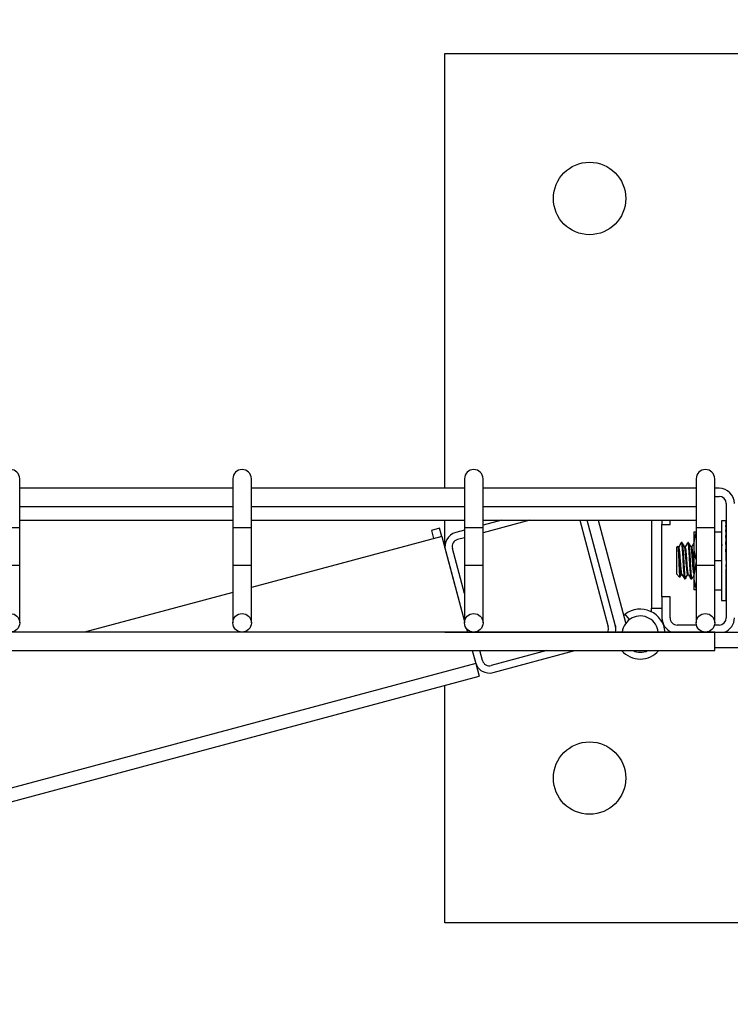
# Model space of a CAD drawing. Header units: inches. Extents: x 0.2 to 10.8, y 0.2 to 8.2.
# Tile 29 of 57: x 4.876 to 5.132, y 6.725 to 7.079. Entities that reach past the tile are written whole.
import ezdxf

# ---------------------------------------------------------------- set-up
doc = ezdxf.new("R2010")
doc.units = ezdxf.units.IN
doc.header["$MEASUREMENT"] = 0
doc.layers.add('DIMENSIONS', color=140, linetype='Continuous', lineweight=25)
doc.styles.add('SLDTEXTSTYLE0', font='TXT', dxfattribs={"width": 0.7})
doc.dimstyles.new('SLDDIMSTYLE0', dxfattribs={"dimtxt": 0.0849609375, "dimasz": 0.13, "dimexe": 0, "dimexo": 0.0625, "dimgap": 0.021240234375, "dimtad": 0, "dimtih": 1, "dimtoh": 1, "dimlfac": 24, "dimrnd": 1e-09, "dimzin": 12, "dimdsep": 46, "dimtxsty": 'SLDTEXTSTYLE0', "dimsah": 1, "dimcen": 0.09, "dimadec": 0, "dimazin": 3, "dimtfac": 1, "dimtofl": 0, "dimtmove": 0, "dimatfit": 3, "dimfxl": 0, "dimfrac": 2, "dimtolj": 1, "dimtzin": 12, "dimarcsym": 0})

# ---------------------------------------------------------------- blocks, each defined once
blk = doc.blocks.new('_D_7')
at = {"layer": 'DIMENSIONS'}
for p, q in [((3.102157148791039, 7.007391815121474), (3.102157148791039, 7.58525926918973)), ((5.237573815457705, 7.007391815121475), (5.237573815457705, 7.58525926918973)), ((3.102157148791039, 7.460259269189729), (3.843205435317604, 7.460259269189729)), ((3.958330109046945, 7.460259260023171), (3.929800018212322, 7.460259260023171)), ((3.929800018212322, 7.460259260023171), (3.929800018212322, 7.325228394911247)), ((4.35215727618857, 7.460259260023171), (4.380687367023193, 7.460259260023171)), ((4.380687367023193, 7.460259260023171), (4.380687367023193, 7.325228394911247)), ((5.237573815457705, 7.460259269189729), (4.467281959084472, 7.460259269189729)), ((3.929800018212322, 7.325228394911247), (3.958330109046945, 7.325228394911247)), ((4.380687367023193, 7.325228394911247), (4.35215727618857, 7.325228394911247))]:
    blk.add_line(p, q, dxfattribs=at)
for points in [[(3.102157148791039, 7.460259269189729), (3.232157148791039, 7.440259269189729), (3.232157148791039, 7.480259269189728)], [(5.237573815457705, 7.460259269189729), (5.107573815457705, 7.480259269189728), (5.107573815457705, 7.440259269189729)]]:
    blk.add_solid(points, dxfattribs=at)
at = {"layer": 'DIMENSIONS', "char_height": 0.08333333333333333, "attachment_point": 1, "style": 'SLDTEXTSTYLE0'}
for s, insert in [('51.25', (3.993669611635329, 7.58670163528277)), ('1301.8', (3.958330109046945, 7.432650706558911))]:
    blk.add_mtext(s, dxfattribs=dict(at, insert=insert))

msp = doc.modelspace()

# ---------------------------------------------------------------- linework, layer by layer
for p, q in [((5.02924048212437, 6.910391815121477), (5.02924048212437, 7.066558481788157)), ((5.02924048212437, 7.066558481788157), (5.341740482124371, 7.066558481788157)), ((4.876323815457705, 6.896225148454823), (4.876323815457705, 6.913725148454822)), ((4.952990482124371, 6.913725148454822), (4.952990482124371, 6.896225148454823)), ((4.959657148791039, 6.896225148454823), (4.959657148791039, 6.913725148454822)), ((5.036323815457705, 6.913725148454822), (5.036323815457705, 6.896225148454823)), ((5.042990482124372, 6.896225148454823), (5.042990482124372, 6.913725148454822)), ((5.119657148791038, 6.913725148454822), (5.119657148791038, 6.896225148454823)), ((5.126323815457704, 6.896225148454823), (5.126323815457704, 6.913725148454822)), ((4.952990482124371, 6.91039181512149), (4.876323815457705, 6.91039181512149)), ((5.036323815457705, 6.91039181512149), (4.959657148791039, 6.91039181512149)), ((5.119657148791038, 6.91039181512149), (5.042990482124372, 6.91039181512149)), ((5.127886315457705, 6.910308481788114), (5.126323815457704, 6.910308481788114)), ((5.126323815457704, 6.907391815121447), (5.127886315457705, 6.907391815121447)), ((4.876323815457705, 6.903725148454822), (4.952990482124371, 6.903725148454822)), ((4.959657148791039, 6.903725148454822), (5.036323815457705, 6.903725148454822)), ((5.042990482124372, 6.903725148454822), (5.119657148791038, 6.903725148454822)), ((5.130490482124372, 6.90478764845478), (5.130490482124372, 6.863745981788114)), ((4.876323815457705, 6.898808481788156), (4.952990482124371, 6.898808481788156)), ((4.959657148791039, 6.898808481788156), (5.036323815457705, 6.898808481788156)), ((5.02924048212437, 6.888881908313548), (5.02924048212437, 6.898808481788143)), ((5.042990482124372, 6.898808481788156), (5.119657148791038, 6.898808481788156)), ((5.049733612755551, 6.898808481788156), (5.042990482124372, 6.897001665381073)), ((5.059795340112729, 6.898808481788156), (5.042990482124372, 6.894305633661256)), ((5.077805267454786, 6.898808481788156), (5.088056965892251, 6.860548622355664)), ((5.090572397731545, 6.861222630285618), (5.080501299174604, 6.898808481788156)), ((5.084448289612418, 6.898808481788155), (5.094285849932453, 6.862094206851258)), ((5.103552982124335, 6.898808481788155), (5.103552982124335, 6.867183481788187)), ((5.107365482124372, 6.898808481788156), (5.107365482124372, 6.897287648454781)), ((5.110282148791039, 6.897287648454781), (5.110282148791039, 6.898808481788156)), ((5.130407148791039, 6.898589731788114), (5.128823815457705, 6.898589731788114)), ((5.128823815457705, 6.898589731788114), (5.128823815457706, 6.869943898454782)), ((5.130323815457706, 6.898520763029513), (5.130490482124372, 6.898520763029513)), ((5.130323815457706, 6.897972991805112), (5.130490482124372, 6.897972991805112)), ((5.130490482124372, 6.897972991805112), (5.130484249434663, 6.896947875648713)), ((5.130490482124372, 6.898520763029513), (5.130487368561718, 6.897988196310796)), ((4.872990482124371, 6.896225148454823), (4.876323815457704, 6.896225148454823)), ((4.876323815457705, 6.882683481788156), (4.876323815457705, 6.896225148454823)), ((4.952990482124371, 6.896225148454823), (4.952990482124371, 6.882683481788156)), ((4.952990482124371, 6.896225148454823), (4.956323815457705, 6.896225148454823)), ((4.956323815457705, 6.896225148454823), (4.959657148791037, 6.896225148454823)), ((4.959657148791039, 6.882683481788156), (4.959657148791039, 6.896225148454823)), ((5.027355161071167, 6.895918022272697), (5.024457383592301, 6.895141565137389)), ((5.024457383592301, 6.895141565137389), (5.025233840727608, 6.892243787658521)), ((5.028131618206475, 6.893020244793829), (5.027355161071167, 6.895918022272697)), ((5.036323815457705, 6.895215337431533), (5.033162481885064, 6.894368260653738)), ((5.036323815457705, 6.896225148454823), (5.036323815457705, 6.882683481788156)), ((5.036323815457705, 6.896225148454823), (5.039657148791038, 6.896225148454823)), ((5.039657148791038, 6.896225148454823), (5.042990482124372, 6.896225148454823)), ((5.042990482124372, 6.882683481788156), (5.042990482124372, 6.896225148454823)), ((5.107365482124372, 6.897287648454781), (5.110282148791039, 6.897287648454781)), ((5.107365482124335, 6.871245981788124), (5.107365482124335, 6.89728764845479)), ((5.118771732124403, 6.894683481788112), (5.118771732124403, 6.88947514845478)), ((5.119657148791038, 6.896225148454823), (5.119657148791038, 6.882683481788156)), ((5.119657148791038, 6.896225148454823), (5.122990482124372, 6.896225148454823)), ((5.122990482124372, 6.896225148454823), (5.126323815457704, 6.896225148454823)), ((5.126323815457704, 6.882683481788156), (5.126323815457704, 6.896225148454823)), ((5.126323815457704, 6.894683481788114), (5.128823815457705, 6.894683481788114)), ((5.130323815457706, 6.89689849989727), (5.130490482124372, 6.89689849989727)), ((5.130323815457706, 6.895338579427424), (5.130490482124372, 6.895338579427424)), ((5.130490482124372, 6.895338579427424), (5.130476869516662, 6.893529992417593)), ((5.130490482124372, 6.89689849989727), (5.130480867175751, 6.89544106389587)), ((5.130490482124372, 6.894527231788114), (5.13048437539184, 6.894527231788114)), ((5.028131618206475, 6.893020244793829), (4.959657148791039, 6.874672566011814)), ((5.028131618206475, 6.893020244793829), (5.036323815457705, 6.862446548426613)), ((5.036323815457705, 6.892519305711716), (5.033836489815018, 6.891852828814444)), ((5.114206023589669, 6.890579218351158), (5.114309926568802, 6.890777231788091)), ((5.11459906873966, 6.890777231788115), (5.114309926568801, 6.890777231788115)), ((5.11691438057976, 6.890777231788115), (5.116625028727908, 6.890777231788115)), ((5.130323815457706, 6.893353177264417), (5.130490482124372, 6.893353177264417)), ((5.130323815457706, 6.891018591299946), (5.130490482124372, 6.891018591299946)), ((5.130490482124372, 6.891018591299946), (5.130466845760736, 6.889103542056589)), ((5.130490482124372, 6.893353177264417), (5.130471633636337, 6.891298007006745)), ((5.029479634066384, 6.887989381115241), (5.036323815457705, 6.862446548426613)), ((5.036323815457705, 6.872508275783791), (5.031995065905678, 6.888663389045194)), ((5.113007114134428, 6.889474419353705), (5.112573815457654, 6.889041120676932)), ((5.112573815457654, 6.889041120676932), (5.112573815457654, 6.879492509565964)), ((5.113441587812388, 6.889273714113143), (5.113152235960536, 6.889273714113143)), ((5.115756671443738, 6.88927371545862), (5.115492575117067, 6.88927371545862)), ((5.118071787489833, 6.889273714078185), (5.117807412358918, 6.889273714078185)), ((5.118771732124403, 6.88947514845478), (5.118771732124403, 6.879058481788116)), ((5.130323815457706, 6.888424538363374), (5.130490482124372, 6.888424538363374)), ((5.130466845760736, 6.887245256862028), (5.130395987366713, 6.887245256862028)), ((5.130466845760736, 6.889103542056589), (5.130448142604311, 6.889103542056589)), ((5.130490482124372, 6.888424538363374), (5.130466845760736, 6.887245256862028)), ((5.119657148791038, 6.88401511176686), (5.118771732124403, 6.879058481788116)), ((5.128823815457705, 6.884266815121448), (5.126323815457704, 6.884266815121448)), ((5.130323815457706, 6.885670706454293), (5.130490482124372, 6.885670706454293)), ((5.130323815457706, 6.885670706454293), (5.130490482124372, 6.882862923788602)), ((5.130466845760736, 6.885272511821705), (5.130347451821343, 6.885272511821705)), ((5.130490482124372, 6.885670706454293), (5.130466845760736, 6.885272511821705)), ((4.869657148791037, 6.882683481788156), (4.876323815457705, 6.882683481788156)), ((4.876323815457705, 6.861933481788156), (4.876323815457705, 6.882683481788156)), ((4.952990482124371, 6.882683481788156), (4.952990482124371, 6.861933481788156)), ((4.952990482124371, 6.882683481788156), (4.959657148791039, 6.882683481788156)), ((4.959657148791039, 6.861933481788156), (4.959657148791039, 6.882683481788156)), ((5.036323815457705, 6.882683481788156), (5.036323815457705, 6.861933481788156)), ((5.036323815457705, 6.882683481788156), (5.042990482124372, 6.882683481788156)), ((5.042990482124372, 6.861933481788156), (5.042990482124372, 6.882683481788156)), ((5.119657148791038, 6.882683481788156), (5.119657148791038, 6.861933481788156)), ((5.119657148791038, 6.882683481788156), (5.126323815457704, 6.882683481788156)), ((5.126323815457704, 6.861933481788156), (5.126323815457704, 6.882683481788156)), ((5.130323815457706, 6.882862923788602), (5.130490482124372, 6.882862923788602)), ((5.130323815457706, 6.880109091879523), (5.130490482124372, 6.880109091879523)), ((5.130490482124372, 6.880109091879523), (5.130466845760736, 6.881288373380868)), ((5.112573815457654, 6.879492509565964), (5.11372322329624, 6.878343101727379)), ((5.11430970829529, 6.879259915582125), (5.114573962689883, 6.879259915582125)), ((5.115467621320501, 6.877756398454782), (5.115756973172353, 6.877756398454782)), ((5.116624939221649, 6.879259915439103), (5.116888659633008, 6.879259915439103)), ((5.117782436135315, 6.877756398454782), (5.118071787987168, 6.877756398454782)), ((5.118771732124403, 6.879058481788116), (5.118771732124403, 6.873850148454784)), ((5.130323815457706, 6.877515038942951), (5.130490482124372, 6.877515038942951)), ((5.130490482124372, 6.877515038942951), (5.130466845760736, 6.879430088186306)), ((5.130490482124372, 6.875180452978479), (5.130469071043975, 6.877515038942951)), ((5.126323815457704, 6.873850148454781), (5.128823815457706, 6.873850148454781)), ((5.130323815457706, 6.875180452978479), (5.130490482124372, 6.875180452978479)), ((5.130323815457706, 6.873195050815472), (5.130490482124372, 6.873195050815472)), ((5.130490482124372, 6.873195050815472), (5.130475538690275, 6.875180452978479)), ((5.130490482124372, 6.871635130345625), (5.130480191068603, 6.873195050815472)), ((5.13048437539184, 6.874006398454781), (5.130490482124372, 6.874006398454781)), ((4.952990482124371, 6.872886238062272), (4.899674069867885, 6.858600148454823)), ((5.107365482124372, 6.871245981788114), (5.107365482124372, 6.863745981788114)), ((5.110282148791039, 6.871245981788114), (5.107365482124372, 6.871245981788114)), ((5.110282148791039, 6.863745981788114), (5.110282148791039, 6.871245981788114)), ((5.128823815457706, 6.869943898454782), (5.130407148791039, 6.869943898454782)), ((5.130323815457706, 6.871635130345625), (5.130490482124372, 6.871635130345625)), ((5.130323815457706, 6.870560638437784), (5.130490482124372, 6.870560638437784)), ((5.130323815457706, 6.870012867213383), (5.130490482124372, 6.870012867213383)), ((5.130490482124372, 6.870560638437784), (5.130483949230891, 6.871635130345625)), ((5.130490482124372, 6.870012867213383), (5.130487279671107, 6.870560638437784)), ((5.103552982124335, 6.867183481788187), (5.107365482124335, 6.867183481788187)), ((5.103552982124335, 6.865907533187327), (5.103552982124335, 6.867183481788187)), ((5.095639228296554, 6.863094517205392), (5.094167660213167, 6.865050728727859)), ((5.037000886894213, 6.859919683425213), (5.037354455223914, 6.858600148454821)), ((5.090622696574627, 6.85860014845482), (5.090643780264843, 6.858828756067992)), ((5.094285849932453, 6.862094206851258), (5.094355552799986, 6.861812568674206)), ((5.119752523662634, 6.861141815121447), (5.112886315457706, 6.861141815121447)), ((5.127886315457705, 6.861141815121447), (5.126228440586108, 6.861141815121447)), ((5.126323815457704, 6.858600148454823), (3.213407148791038, 6.858600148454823)), ((5.029198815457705, 6.858600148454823), (5.136507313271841, 6.858600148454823)), ((5.040050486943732, 6.858600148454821), (5.040044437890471, 6.85862272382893)), ((5.126323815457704, 6.851933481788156), (5.126323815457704, 6.858600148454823)), ((3.213407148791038, 6.851933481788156), (5.126323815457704, 6.851933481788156)), ((5.039140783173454, 6.851933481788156), (5.040369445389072, 6.847348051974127)), ((5.039140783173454, 6.851933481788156), (5.040263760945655, 6.847742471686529)), ((5.04277919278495, 6.848416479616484), (5.041836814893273, 6.851933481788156)), ((5.065966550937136, 6.851933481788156), (5.045968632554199, 6.846575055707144)), ((5.046642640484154, 6.844059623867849), (5.076028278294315, 6.851933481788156)), ((5.126323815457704, 6.85301681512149), (5.154198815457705, 6.85301681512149)), ((5.040369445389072, 6.847348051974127), (3.279567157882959, 6.375542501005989)), ((5.040369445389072, 6.847348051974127), (5.041611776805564, 6.84271160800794)), ((3.280809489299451, 6.3709060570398), (5.041611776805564, 6.84271160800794)), ((5.02924048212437, 6.754058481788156), (5.02924048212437, 6.839396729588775)), ((5.341740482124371, 6.754058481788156), (5.02924048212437, 6.754058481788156))]:
    msp.add_line(p, q)
at = {"flags": 128}
msp.add_lwpolyline([(5.093614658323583, 6.864599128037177), (5.093997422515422, 6.864919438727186), (5.094167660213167, 6.865050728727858)], dxfattribs=at)
for centre, radius in [((5.081323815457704, 7.014475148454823), 0.01302083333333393), ((4.872990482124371, 6.861933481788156), 0.003333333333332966), ((4.956323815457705, 6.861933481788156), 0.003333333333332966), ((5.039657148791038, 6.861933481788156), 0.003333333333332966), ((5.122990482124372, 6.861933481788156), 0.003333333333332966), ((5.081323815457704, 6.80614181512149), 0.01302083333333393)]:
    msp.add_circle(centre, radius)
for centre, radius, start, end in [((4.872990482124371, 6.913725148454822), 0.003333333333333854, 0, 180), ((4.956323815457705, 6.913725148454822), 0.003333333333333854, 0, 180), ((5.039657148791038, 6.913725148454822), 0.003333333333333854, 0, 180), ((5.122990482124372, 6.913725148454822), 0.003333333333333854, 0, 180), ((5.127886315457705, 6.90478764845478), 0.005520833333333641, 0, 90), ((5.127886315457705, 6.90478764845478), 0.002604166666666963, 0, 90), ((5.034510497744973, 6.889337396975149), 0.005208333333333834, 105.0000000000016, 194.9999999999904), ((5.034510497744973, 6.889337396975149), 0.002604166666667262, 105.0000000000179, 194.9999999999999), ((5.09955298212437, 6.857891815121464), 0.008958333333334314, 4.535097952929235, 126.9524634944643), ((5.099552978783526, 6.857891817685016), 0.006510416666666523, 60.08019143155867, 173.7538772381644), ((5.099552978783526, 6.857891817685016), 0.006510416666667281, 6.246122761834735, 60.08019143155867), ((5.112886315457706, 6.863745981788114), 0.005520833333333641, 180, 248.760689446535), ((5.111115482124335, 6.86316536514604), 0.003750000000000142, 180, 204.5172931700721), ((5.112886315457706, 6.863745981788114), 0.002604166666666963, 180, 270.0000000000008), ((5.127886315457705, 6.863745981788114), 0.002604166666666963, 270.0000000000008, 0), ((5.127886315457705, 6.863745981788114), 0.005520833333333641, 291.2393105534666, 0), ((5.085541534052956, 6.85987461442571), 0.002604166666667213, 330.6991799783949, 14.99999999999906), ((5.085541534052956, 6.85987461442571), 0.005208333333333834, 345.8360443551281, 14.99999999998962), ((5.087019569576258, 6.859993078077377), 0.003749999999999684, 352.2841314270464, 14.9999999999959), ((5.09955298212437, 6.857891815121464), 0.00895833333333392, 221.6912466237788, 318.3087533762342), ((5.099552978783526, 6.857891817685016), 0.006510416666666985, 246.2342016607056, 293.7657983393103), ((5.045294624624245, 6.849090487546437), 0.002604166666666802, 194.999999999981, 284.9999999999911), ((5.045294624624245, 6.849090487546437), 0.005208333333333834, 194.9999999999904, 285.0000000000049)]:
    msp.add_arc(centre, radius, start, end)
for major_axis, ratio, start_param, end_param in [((-0.000166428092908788, 0.01432291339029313), 0.05821042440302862, 5.987984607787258, 6.184334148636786), ((-0.0003263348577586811, 0.01432290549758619), 0.05481203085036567, 5.791062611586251, 5.987412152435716), ((0, 0.01432291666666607), 0.05935882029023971, 6.185010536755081, 6.283185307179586), ((-0.0004734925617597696, 0.01432289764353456), 0.04930130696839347, 5.594332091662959, 5.790681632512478), ((-0.0006022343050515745, 0.0143228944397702), 0.04189907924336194, 5.397850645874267, 5.594200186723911), ((-0.0007076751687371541, 0.01432289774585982), 0.03289777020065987, 5.201637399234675, 5.397986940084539), ((-0.0007858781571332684, 0.01432290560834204), 0.02264749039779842, 5.00567065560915, 5.202020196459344), ((-0.0008339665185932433, 0.01432291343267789), 0.01154120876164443, 4.809891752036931, 5.006241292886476), ((-0.0008339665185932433, 0.01432291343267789), 0.01154120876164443, 1.668299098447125, 1.864648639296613), ((-0.0007858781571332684, 0.01432290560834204), 0.02264749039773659, 1.864078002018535, 2.060427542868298), ((-0.0005974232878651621, 0.01026041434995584), 0.01154120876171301, 1.707380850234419, 1.864648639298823), ((-0.0005629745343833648, 0.01026040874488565), 0.0226474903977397, 1.986772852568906, 2.060427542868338), ((-0.0007076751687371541, 0.01432289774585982), 0.03289777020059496, 2.060044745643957, 2.256394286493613), ((-0.0006022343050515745, 0.0143228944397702), 0.04189907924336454, 2.256257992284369, 2.452607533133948), ((-0.0004734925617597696, 0.01432289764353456), 0.04930130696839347, 2.452739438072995, 2.649088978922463), ((0.0004734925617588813, 0.01432289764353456), 0.04930130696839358, 3.809759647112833, 3.830445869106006), ((-0.0003263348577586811, 0.01432290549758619), 0.05481203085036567, 2.649469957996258, 2.845819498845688), ((-0.000166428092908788, 0.01432291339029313), 0.05821042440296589, 2.84639195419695, 3.04274149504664), ((0, 0.01432291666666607), 0.05935882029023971, 3.043417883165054, 3.239767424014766)]:
    msp.add_ellipse((5.130407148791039, 6.884266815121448), major_axis=major_axis, ratio=ratio, start_param=start_param, end_param=end_param)
for points in [[(5.119702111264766, 6.894683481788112), (5.119134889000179, 6.892981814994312), (5.118771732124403, 6.891252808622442), (5.118771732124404, 6.889475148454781)], [(5.118771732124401, 6.894683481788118), (5.118771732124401, 6.894683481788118), (5.119134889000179, 6.894683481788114), (5.119702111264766, 6.894683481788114)], [(5.118771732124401, 6.889475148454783), (5.118771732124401, 6.88769748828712), (5.119134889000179, 6.885968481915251), (5.119702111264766, 6.88426681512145)], [(5.118771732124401, 6.879058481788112), (5.118771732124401, 6.87728082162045), (5.119134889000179, 6.875551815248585), (5.119702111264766, 6.873850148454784)], [(5.119702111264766, 6.873850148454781), (5.11913488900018, 6.873850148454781), (5.118771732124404, 6.873850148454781), (5.118771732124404, 6.873850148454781)]]:
    msp.add_open_spline(points, degree=3)
for points, knots in [([(5.114267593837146, 6.890737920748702), (5.114121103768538, 6.890485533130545), (5.11382830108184, 6.889981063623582), (5.11353498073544, 6.88947719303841), (5.113388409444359, 6.889225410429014)], [0, 0, 0, 0, 0.5003030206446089, 0.9999999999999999, 0.9999999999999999, 0.9999999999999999, 0.9999999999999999]), ([(5.114309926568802, 6.890777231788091), (5.114352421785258, 6.890709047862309), (5.114438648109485, 6.890570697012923), (5.114549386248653, 6.889474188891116), (5.114678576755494, 6.887831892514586), (5.11479680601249, 6.885990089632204), (5.114899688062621, 6.88405357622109), (5.115005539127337, 6.88210961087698), (5.115138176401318, 6.880161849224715), (5.115261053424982, 6.878686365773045), (5.115364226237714, 6.877840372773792), (5.11543786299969, 6.877838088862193), (5.115467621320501, 6.877837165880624)], [0, 0, 0, 0, 0.1045005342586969, 0.2120402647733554, 0.3195299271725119, 0.4270568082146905, 0.5000536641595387, 0.6045564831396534, 0.7120381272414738, 0.8195911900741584, 0.9270926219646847, 1, 1, 1, 1]), ([(5.115513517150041, 6.889237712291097), (5.115366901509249, 6.889489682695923), (5.115073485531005, 6.889993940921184), (5.114780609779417, 6.890498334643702), (5.11463407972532, 6.890750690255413)], [0, 0, 0, 0, 0.4996852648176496, 0.9999999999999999, 0.9999999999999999, 0.9999999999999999, 0.9999999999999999]), ([(5.116584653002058, 6.890741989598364), (5.116437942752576, 6.890489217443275), (5.116153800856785, 6.889999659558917), (5.11586902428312, 6.889510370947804), (5.11573128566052, 6.88927371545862)], [0, 0, 0, 0, 0.5163274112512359, 1, 1, 1, 1]), ([(5.116625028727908, 6.890696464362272), (5.116638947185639, 6.890719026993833), (5.116696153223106, 6.890811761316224), (5.116793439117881, 6.890218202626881), (5.11690726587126, 6.888969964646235), (5.11704029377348, 6.887140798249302), (5.117140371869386, 6.885475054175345), (5.117227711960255, 6.883797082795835), (5.11732066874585, 6.882109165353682), (5.117452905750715, 6.880161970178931), (5.11757589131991, 6.878686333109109), (5.117679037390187, 6.877840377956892), (5.11775267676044, 6.87783809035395), (5.117782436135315, 6.877837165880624)], [0, 0, 0, 0, 0.0345864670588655, 0.1421533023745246, 0.2496808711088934, 0.357186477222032, 0.4647501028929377, 0.4999804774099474, 0.6044985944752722, 0.7119959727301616, 0.8195647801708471, 0.9270819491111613, 1, 1, 1, 1]), ([(5.117828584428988, 6.889237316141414), (5.117681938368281, 6.889489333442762), (5.117388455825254, 6.889993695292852), (5.117095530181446, 6.890498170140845), (5.116948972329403, 6.890750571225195)], [0, 0, 0, 0, 0.499675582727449, 1, 1, 1, 1]), ([(5.116949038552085, 6.890731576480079), (5.116951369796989, 6.890734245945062), (5.116996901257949, 6.890786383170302), (5.117082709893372, 6.890198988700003), (5.117196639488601, 6.888975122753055), (5.117329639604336, 6.887139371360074), (5.11742972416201, 6.885475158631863), (5.11751706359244, 6.883797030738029), (5.117610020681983, 6.882109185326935), (5.117742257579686, 6.880161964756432), (5.11786524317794, 6.878686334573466), (5.117968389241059, 6.877840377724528), (5.118042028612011, 6.877838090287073), (5.118071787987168, 6.877837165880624)], [0, 0, 0, 0, 0.005976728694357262, 0.1167312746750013, 0.2274453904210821, 0.3381368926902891, 0.4488881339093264, 0.4851625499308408, 0.5927780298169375, 0.703461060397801, 0.8142176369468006, 0.9249210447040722, 1, 1, 1, 1]), ([(5.11302577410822, 6.889455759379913), (5.11302991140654, 6.889471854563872), (5.113061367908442, 6.88959422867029), (5.113119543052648, 6.889257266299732), (5.113188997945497, 6.888419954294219), (5.113270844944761, 6.887052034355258), (5.113341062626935, 6.885582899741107), (5.113403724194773, 6.883983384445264), (5.11346967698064, 6.882332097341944), (5.11355439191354, 6.880582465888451), (5.113630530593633, 6.879248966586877), (5.113695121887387, 6.878449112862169), (5.113740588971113, 6.878399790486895), (5.113759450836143, 6.878379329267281)], [0, 0, 0, 0, 0.01518318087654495, 0.1154400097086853, 0.2156517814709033, 0.3184924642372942, 0.4234312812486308, 0.483978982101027, 0.5936002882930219, 0.7032215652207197, 0.8128427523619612, 0.9223584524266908, 1, 1, 1, 1]), ([(5.114353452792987, 6.879351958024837), (5.114340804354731, 6.87931571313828), (5.114285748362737, 6.879157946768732), (5.114183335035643, 6.879455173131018), (5.114071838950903, 6.880236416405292), (5.113942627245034, 6.881514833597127), (5.113809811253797, 6.883093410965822), (5.113697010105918, 6.884810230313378), (5.113569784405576, 6.886460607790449), (5.113436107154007, 6.887873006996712), (5.113322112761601, 6.888838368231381), (5.113224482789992, 6.889298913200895), (5.113166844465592, 6.889228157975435), (5.113152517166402, 6.889210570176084)], [0, 0, 0, 0, 0.03098136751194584, 0.134855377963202, 0.2387419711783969, 0.342544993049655, 0.4464070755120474, 0.5503018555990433, 0.6541062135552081, 0.7579546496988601, 0.861855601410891, 0.9656611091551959, 1, 1, 1, 1]), ([(5.114545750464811, 6.879426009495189), (5.114528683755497, 6.879421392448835), (5.114463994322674, 6.879403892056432), (5.114368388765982, 6.88021056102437), (5.114210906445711, 6.881690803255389), (5.114042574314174, 6.883893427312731), (5.113889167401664, 6.886162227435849), (5.113724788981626, 6.887863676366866), (5.113595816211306, 6.889046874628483), (5.113494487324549, 6.889150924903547), (5.113440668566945, 6.889206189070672)], [0, 0, 0, 0, 0.04394749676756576, 0.1665780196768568, 0.2930401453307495, 0.4531649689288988, 0.610473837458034, 0.7382801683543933, 0.8609928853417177, 1, 1, 1, 1]), ([(5.114634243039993, 6.890665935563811), (5.114649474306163, 6.890665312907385), (5.114708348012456, 6.890662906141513), (5.114799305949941, 6.889901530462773), (5.114920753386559, 6.888475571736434), (5.115056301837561, 6.886507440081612), (5.115175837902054, 6.88430835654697), (5.115294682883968, 6.882110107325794), (5.115427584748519, 6.880161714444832), (5.115550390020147, 6.87868640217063), (5.11565358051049, 6.877840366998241), (5.115727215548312, 6.877838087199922), (5.115756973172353, 6.877837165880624)], [0, 0, 0, 0, 0.03867183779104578, 0.1494789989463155, 0.2602209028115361, 0.3709647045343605, 0.4849281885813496, 0.5925926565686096, 0.7033260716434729, 0.8141330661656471, 0.9248868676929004, 1, 1, 1, 1]), ([(5.116625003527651, 6.879330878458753), (5.116601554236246, 6.879319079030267), (5.11653435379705, 6.879285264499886), (5.116433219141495, 6.87985328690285), (5.11631430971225, 6.880922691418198), (5.116179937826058, 6.882397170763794), (5.116057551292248, 6.884077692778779), (5.115941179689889, 6.885779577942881), (5.115807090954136, 6.887317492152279), (5.115681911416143, 6.888476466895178), (5.115591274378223, 6.889126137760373), (5.115529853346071, 6.889160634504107), (5.115512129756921, 6.889170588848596)], [0, 0, 0, 0, 0.05997494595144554, 0.1718748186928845, 0.283660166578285, 0.3954376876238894, 0.5073366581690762, 0.6191412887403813, 0.7309264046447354, 0.8428224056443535, 0.9546449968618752, 1, 1, 1, 1]), ([(5.116913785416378, 6.879328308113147), (5.116901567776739, 6.879307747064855), (5.116841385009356, 6.879206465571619), (5.116726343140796, 6.879789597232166), (5.116570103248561, 6.88122129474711), (5.116392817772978, 6.883358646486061), (5.116258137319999, 6.885438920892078), (5.116094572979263, 6.887356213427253), (5.11593855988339, 6.888800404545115), (5.115818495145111, 6.889418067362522), (5.115757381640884, 6.889268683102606), (5.115756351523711, 6.889266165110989)], [0, 0, 0, 0, 0.0305289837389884, 0.1503824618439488, 0.3010132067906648, 0.4550278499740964, 0.5720831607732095, 0.69404145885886, 0.8449508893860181, 0.9973865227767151, 1, 1, 1, 1]), ([(5.118771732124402, 6.879803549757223), (5.118741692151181, 6.880007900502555), (5.118673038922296, 6.880474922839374), (5.11855188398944, 6.881747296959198), (5.118420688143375, 6.883348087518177), (5.118308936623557, 6.8850711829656), (5.118178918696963, 6.886693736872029), (5.118046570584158, 6.888056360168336), (5.117934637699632, 6.888938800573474), (5.117840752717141, 6.889332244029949), (5.11779026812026, 6.889245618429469), (5.117782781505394, 6.889232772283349)], [0, 0, 0, 0, 0.09779520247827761, 0.2235007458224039, 0.3493005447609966, 0.475101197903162, 0.6008069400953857, 0.7265935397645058, 0.852405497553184, 0.9781124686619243, 1, 1, 1, 1]), ([(5.118771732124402, 6.882618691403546), (5.118768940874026, 6.882650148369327), (5.118718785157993, 6.883215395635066), (5.118622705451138, 6.884752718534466), (5.118451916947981, 6.886918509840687), (5.118274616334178, 6.888651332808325), (5.118138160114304, 6.889386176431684), (5.11805176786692, 6.889202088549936), (5.1180259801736, 6.889147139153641)], [0, 0, 0, 0, 0.01076777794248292, 0.1934851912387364, 0.4302596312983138, 0.66640386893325, 0.9004230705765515, 0.9999999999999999, 0.9999999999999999, 0.9999999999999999, 0.9999999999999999]), ([(5.118771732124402, 6.890521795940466), (5.118669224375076, 6.890345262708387), (5.118427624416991, 6.889929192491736), (5.118185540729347, 6.889513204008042), (5.11804617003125, 6.889273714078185)], [0, 0, 0, 0, 0.4242871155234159, 0.9999999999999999, 0.9999999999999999, 0.9999999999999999, 0.9999999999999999]), ([(5.129140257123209, 6.889688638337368), (5.129081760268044, 6.889789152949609), (5.128976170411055, 6.889970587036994), (5.12887080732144, 6.89015205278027), (5.128823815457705, 6.890232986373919)], [0, 0, 0, 0, 0.5540007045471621, 1, 1, 1, 1]), ([(5.113786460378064, 6.878316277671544), (5.113829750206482, 6.878390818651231), (5.11401245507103, 6.878705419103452), (5.114195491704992, 6.879019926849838), (5.114335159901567, 6.879259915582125)], [0, 0, 0, 0, 0.2369385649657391, 1, 1, 1, 1]), ([(5.114545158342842, 6.879309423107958), (5.114691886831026, 6.879057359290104), (5.114985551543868, 6.878552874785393), (5.115278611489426, 6.87804791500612), (5.115425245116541, 6.877795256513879)], [0, 0, 0, 0, 0.4996463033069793, 1, 1, 1, 1]), ([(5.115791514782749, 6.877782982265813), (5.115938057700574, 6.878035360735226), (5.116223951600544, 6.87852773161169), (5.116510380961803, 6.879019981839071), (5.116649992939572, 6.879259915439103)], [0, 0, 0, 0, 0.5125779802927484, 1, 1, 1, 1]), ([(5.11686425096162, 6.879301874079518), (5.117011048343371, 6.879049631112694), (5.117304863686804, 6.878544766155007), (5.11759803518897, 6.878039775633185), (5.117744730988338, 6.877787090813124)], [0, 0, 0, 0, 0.4996246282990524, 1, 1, 1, 1]), ([(5.118106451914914, 6.877783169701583), (5.118253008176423, 6.878035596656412), (5.118474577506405, 6.878417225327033), (5.118696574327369, 6.878798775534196), (5.118771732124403, 6.87892795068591)], [0, 0, 0, 0, 0.6614465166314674, 1, 1, 1, 1])]:
    msp.add_open_spline(points, degree=3, knots=knots)

# ---------------------------------------------------------------- dimensions: what is measured, and where the dimension line sits
at = {"layer": 'DIMENSIONS'}
dim = msp.add_linear_dim(base=(5.237573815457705, 7.460259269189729), p1=(3.102157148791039, 6.957391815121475), p2=(5.237573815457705, 6.957391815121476), dimstyle='SLDDIMSTYLE0', dxfattribs=at)
dim.commit()
dim.dimension.update_dxf_attribs({"geometry": '_D_7', "text_midpoint": (4.155243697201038, 7.460259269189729), "dimtype": 160})

doc.saveas('drawing.dxf')
